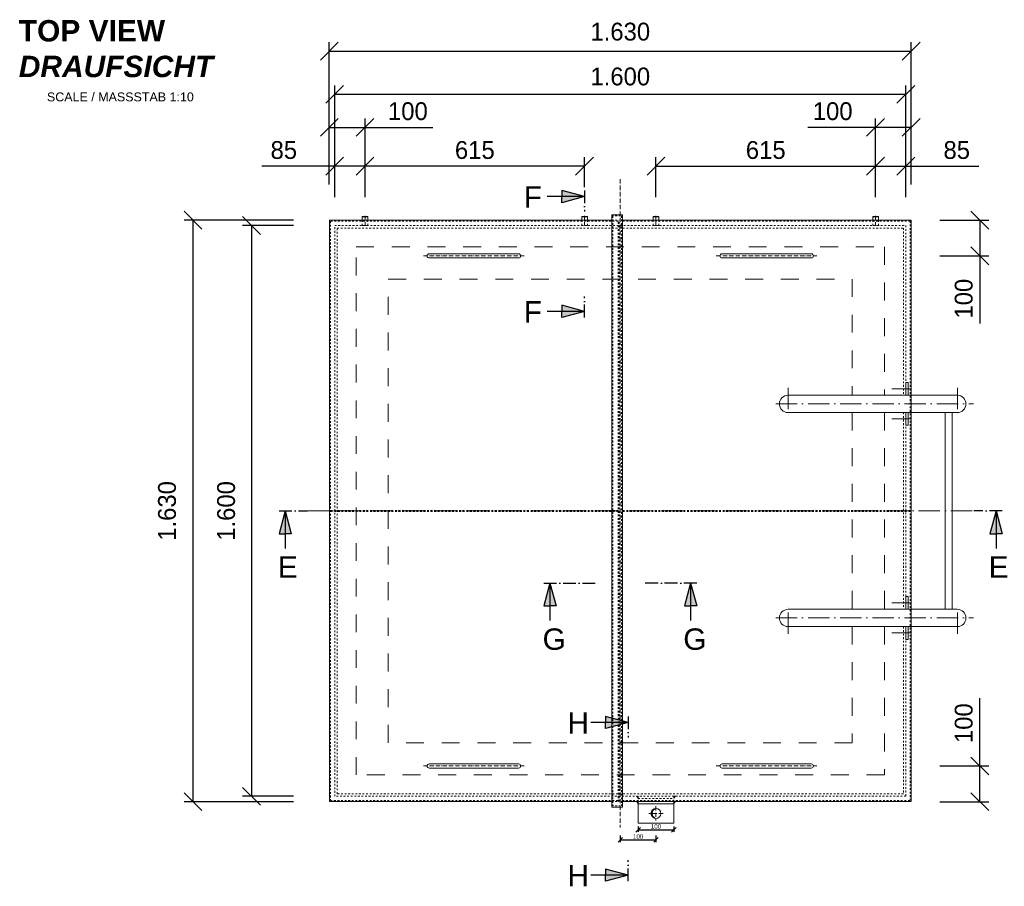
# Model space of a CAD drawing. Header units: millimetres. Extents: x 120724 to 215877, y -51423 to -32042.
# Tile 1 of 20: x 120724 to 123482, y -51423 to -48993. Entities that reach past the tile are written whole.
import ezdxf

# ---------------------------------------------------------------- set-up
doc = ezdxf.new("R2010")
doc.units = ezdxf.units.MM
doc.linetypes.add('ACAD_ISO10W100', pattern=[18, 12, -3, 0, -3])
doc.linetypes.add('JIS_02_1.0', pattern=[2, 1, -1])
for name, color, linetype, lineweight in [('Bemaßung', 7, 'Continuous', 9), ('Bemaßung Ansicht E', 7, 'Continuous', 9), ('Beschriftung', 7, 'Continuous', 9)]:
    doc.layers.add(name, color=color, linetype=linetype, lineweight=lineweight)
doc.styles.add('LBB3.5M1000', font='isocp.shx', dxfattribs={"height": 3.5})
doc.dimstyles.new('DIN', dxfattribs={"dimtxt": 2.5, "dimasz": 2.5, "dimexe": 1.25, "dimexo": 0.625, "dimtad": 1, "dimtih": 1, "dimdec": 4, "dimdsep": 46, "dimlunit": 6, "dimtxsty": 'Standard', "dimcen": 2.5, "dimadec": 0, "dimazin": 0, "dimtfac": 1, "dimtdec": 4, "dimtmove": 0, "dimatfit": 3, "dimfxl": 0, "dimtvp": 1, "dimtolj": 1, "dimtzin": 0, "dimarcsym": 0})

# ---------------------------------------------------------------- blocks, each defined once
blk = doc.blocks.new('_Oblique')
at = {"color": 0, "linetype": 'ByBlock', "lineweight": -2}
blk.add_line((-0.5, -0.5), (0.5, 0.5), dxfattribs=at)
blk = doc.blocks.new('*D5')
at = {"layer": 'Bemaßung', "color": 0, "lineweight": -2, "transparency": 16777216}
for p, q in [((121490.9, -49555.5), (121184, -49555.5)), ((121209, -51185.5), (121209, -49555.5)), ((121490.9, -51185.5), (121184, -51185.5))]:
    blk.add_line(p, q, dxfattribs=at)
at = {"layer": 'DEFPOINTS', "color": 0, "transparency": 16777216}
for p in [(121209, -49555.5), (121590.9, -49555.5), (121590.9, -51185.5)]:
    blk.add_point(p, dxfattribs=at)
at = {"layer": 'Bemaßung', "color": 0, "lineweight": -2, "transparency": 16777216, "xscale": 50, "yscale": 50, "zscale": 50}
for p, rotation in [((121209, -49555.5), 90), ((121209, -51185.5), 270)]:
    blk.add_blockref('_Oblique', p, dxfattribs=dict(at, rotation=rotation))
at = {"layer": 'Bemaßung', "color": 0, "transparency": 16777216, "insert": (121136.4, -50370.5), "char_height": 50, "attachment_point": 5, "rotation": 90}
blk.add_mtext('\\A1;1.630', dxfattribs=at)
blk = doc.blocks.new('*D6')
at = {"layer": 'Bemaßung', "color": 0, "lineweight": -2, "transparency": 16777216}
for p, q in [((121490.9, -49570.5), (121348.1, -49570.5)), ((121373.1, -49570.5), (121373.1, -51170.5)), ((121490.9, -51170.5), (121348.1, -51170.5))]:
    blk.add_line(p, q, dxfattribs=at)
at = {"layer": 'DEFPOINTS', "color": 0, "transparency": 16777216}
for p in [(121590.9, -49570.5), (121373.1, -51170.5), (121590.9, -51170.5)]:
    blk.add_point(p, dxfattribs=at)
at = {"layer": 'Bemaßung', "color": 0, "lineweight": -2, "transparency": 16777216, "xscale": 50, "yscale": 50, "zscale": 50}
for p, rotation in [((121373.1, -49570.5), 90), ((121373.1, -51170.5), 270)]:
    blk.add_blockref('_Oblique', p, dxfattribs=dict(at, rotation=rotation))
at = {"layer": 'Bemaßung', "color": 0, "transparency": 16777216, "insert": (121302, -50370.5), "char_height": 50, "attachment_point": 5, "rotation": 90}
blk.add_mtext('\\A1;1.600', dxfattribs=at)
blk = doc.blocks.new('*D8')
at = {"layer": 'Bemaßung', "color": 0, "lineweight": -2, "transparency": 16777216}
for p, q in [((121590.9, -49455.5), (121590.9, -49056.7)), ((123220.9, -49455.5), (123220.9, -49056.7)), ((121590.9, -49081.7), (123220.9, -49081.7))]:
    blk.add_line(p, q, dxfattribs=at)
at = {"layer": 'DEFPOINTS', "color": 0, "transparency": 16777216}
for p in [(123220.9, -49081.7), (121590.9, -49555.5), (123220.9, -49555.5)]:
    blk.add_point(p, dxfattribs=at)
at = {"layer": 'Bemaßung', "color": 0, "lineweight": -2, "transparency": 16777216, "xscale": 50, "yscale": 50, "zscale": 50, "rotation": 180}
blk.add_blockref('_Oblique', (121590.9, -49081.7), dxfattribs=at)
at = {"layer": 'Bemaßung', "color": 0, "lineweight": -2, "transparency": 16777216, "xscale": 50, "yscale": 50, "zscale": 50}
blk.add_blockref('_Oblique', (123220.9, -49081.7), dxfattribs=at)
at = {"layer": 'Bemaßung', "color": 0, "transparency": 16777216, "insert": (122405.9, -49027.2), "char_height": 50, "attachment_point": 5}
blk.add_mtext('\\A1;1.630', dxfattribs=at)
blk = doc.blocks.new('*D7')
at = {"layer": 'Bemaßung', "color": 0, "lineweight": -2, "transparency": 16777216}
for p, q in [((121605.9, -49455.5), (121605.9, -49177.7)), ((123205.9, -49455.5), (123205.9, -49177.7)), ((123205.9, -49202.7), (121605.9, -49202.7))]:
    blk.add_line(p, q, dxfattribs=at)
at = {"layer": 'DEFPOINTS', "color": 0, "transparency": 16777216}
for p in [(121605.9, -49202.7), (121605.9, -49555.5), (123205.9, -49555.5)]:
    blk.add_point(p, dxfattribs=at)
at = {"layer": 'Bemaßung', "color": 0, "lineweight": -2, "transparency": 16777216, "xscale": 50, "yscale": 50, "zscale": 50, "rotation": 180}
blk.add_blockref('_Oblique', (121605.9, -49202.7), dxfattribs=at)
at = {"layer": 'Bemaßung', "color": 0, "lineweight": -2, "transparency": 16777216, "xscale": 50, "yscale": 50, "zscale": 50}
blk.add_blockref('_Oblique', (123205.9, -49202.7), dxfattribs=at)
at = {"layer": 'Bemaßung', "color": 0, "transparency": 16777216, "insert": (122405.9, -49152.9), "char_height": 50, "attachment_point": 5}
blk.add_mtext('\\A1;1.600', dxfattribs=at)
blk = doc.blocks.new('*D19')
at = {"layer": 'Bemaßung Ansicht E', "color": 0, "lineweight": -2, "transparency": 16777216}
for p, q in [((122405.9, -51280.5), (122405.9, -51298.9)), ((122405.9, -51292.6), (122505.9, -51292.6)), ((122505.9, -51280.5), (122505.9, -51298.9))]:
    blk.add_line(p, q, dxfattribs=at)
at = {"layer": 'DEFPOINTS', "color": 0, "transparency": 16777216}
for p in [(122405.9, -51245.5), (122505.9, -51245.5), (122505.9, -51292.6)]:
    blk.add_point(p, dxfattribs=at)
at = {"layer": 'Bemaßung Ansicht E', "color": 0, "lineweight": -2, "transparency": 16777216, "xscale": 12.5, "yscale": 12.5, "zscale": 12.5, "rotation": 180}
blk.add_blockref('_Oblique', (122405.9, -51292.6), dxfattribs=at)
at = {"layer": 'Bemaßung Ansicht E', "color": 0, "lineweight": -2, "transparency": 16777216, "xscale": 12.5, "yscale": 12.5, "zscale": 12.5}
blk.add_blockref('_Oblique', (122505.9, -51292.6), dxfattribs=at)
at = {"layer": 'Bemaßung Ansicht E', "color": 0, "transparency": 16777216, "insert": (122455.9, -51283.2), "char_height": 12.5, "attachment_point": 5}
blk.add_mtext('\\A1;100', dxfattribs=at)
blk = doc.blocks.new('*D20')
at = {"layer": 'Bemaßung Ansicht E', "color": 0, "lineweight": -2, "transparency": 16777216}
for p, q in [((122455.9, -51255.5), (122455.9, -51270.5)), ((122455.9, -51264.3), (122555.9, -51264.3)), ((122555.9, -51255.5), (122555.9, -51270.5))]:
    blk.add_line(p, q, dxfattribs=at)
at = {"layer": 'DEFPOINTS', "color": 0, "transparency": 16777216}
for p in [(122455.9, -51245.5), (122555.9, -51245.5), (122555.9, -51264.3)]:
    blk.add_point(p, dxfattribs=at)
at = {"layer": 'Bemaßung Ansicht E', "color": 0, "lineweight": -2, "transparency": 16777216, "xscale": 12.5, "yscale": 12.5, "zscale": 12.5, "rotation": 180}
blk.add_blockref('_Oblique', (122455.9, -51264.3), dxfattribs=at)
at = {"layer": 'Bemaßung Ansicht E', "color": 0, "lineweight": -2, "transparency": 16777216, "xscale": 12.5, "yscale": 12.5, "zscale": 12.5}
blk.add_blockref('_Oblique', (122555.9, -51264.3), dxfattribs=at)
at = {"layer": 'Bemaßung Ansicht E', "color": 0, "transparency": 16777216, "insert": (122505.9, -51254.9), "char_height": 12.5, "attachment_point": 5}
blk.add_mtext('\\A1;100', dxfattribs=at)
blk = doc.blocks.new('*D21')
at = {"layer": 'Bemaßung', "color": 0, "lineweight": -2, "transparency": 16777216}
for p, q in [((123120.9, -49455.5), (123120.9, -49270.2)), ((123220.9, -49455.5), (123220.9, -49270.2)), ((123120.9, -49295.2), (122930.9, -49295.2)), ((123220.9, -49295.2), (123120.9, -49295.2))]:
    blk.add_line(p, q, dxfattribs=at)
at = {"layer": 'DEFPOINTS', "color": 0, "transparency": 16777216}
for p in [(123120.9, -49295.2), (123120.9, -49555.5), (123220.9, -49555.5)]:
    blk.add_point(p, dxfattribs=at)
at = {"layer": 'Bemaßung', "color": 0, "lineweight": -2, "transparency": 16777216, "xscale": 50, "yscale": 50, "zscale": 50, "rotation": 180}
blk.add_blockref('_Oblique', (123120.9, -49295.2), dxfattribs=at)
at = {"layer": 'Bemaßung', "color": 0, "lineweight": -2, "transparency": 16777216, "xscale": 50, "yscale": 50, "zscale": 50}
blk.add_blockref('_Oblique', (123220.9, -49295.2), dxfattribs=at)
at = {"layer": 'Bemaßung', "color": 0, "transparency": 16777216, "insert": (123000.9, -49250.2), "char_height": 50, "attachment_point": 5}
blk.add_mtext('\\A1;100', dxfattribs=at)
blk = doc.blocks.new('*D22')
at = {"layer": 'Bemaßung', "color": 0, "lineweight": -2, "transparency": 16777216}
for p, q in [((123120.9, -49490.5), (123120.9, -49379.1)), ((123205.9, -49490.5), (123205.9, -49379.1)), ((123120.9, -49404.1), (123205.9, -49404.1)), ((123205.9, -49404.1), (123410.2, -49404.1))]:
    blk.add_line(p, q, dxfattribs=at)
at = {"layer": 'DEFPOINTS', "color": 0, "transparency": 16777216}
for p in [(123120.9, -49404.1), (123120.9, -49570.5), (123205.9, -49570.5)]:
    blk.add_point(p, dxfattribs=at)
at = {"layer": 'Bemaßung', "color": 0, "lineweight": -2, "transparency": 16777216, "xscale": 50, "yscale": 50, "zscale": 50, "rotation": 180}
blk.add_blockref('_Oblique', (123120.9, -49404.1), dxfattribs=at)
at = {"layer": 'Bemaßung', "color": 0, "lineweight": -2, "transparency": 16777216, "xscale": 50, "yscale": 50, "zscale": 50}
blk.add_blockref('_Oblique', (123205.9, -49404.1), dxfattribs=at)
at = {"layer": 'Bemaßung', "color": 0, "transparency": 16777216, "insert": (123348.5, -49359.1), "char_height": 50, "attachment_point": 5}
blk.add_mtext('\\A1;85', dxfattribs=at)
blk = doc.blocks.new('*D23')
at = {"layer": 'Bemaßung', "color": 0, "lineweight": -2, "transparency": 16777216}
for p, q in [((122505.9, -49490.5), (122505.9, -49379.1)), ((123120.9, -49490.5), (123120.9, -49379.1)), ((122505.9, -49404.1), (123120.9, -49404.1))]:
    blk.add_line(p, q, dxfattribs=at)
at = {"layer": 'DEFPOINTS', "color": 0, "transparency": 16777216}
for p in [(123120.9, -49404.1), (122505.9, -49570.5), (123120.9, -49570.5)]:
    blk.add_point(p, dxfattribs=at)
at = {"layer": 'Bemaßung', "color": 0, "lineweight": -2, "transparency": 16777216, "xscale": 50, "yscale": 50, "zscale": 50, "rotation": 180}
blk.add_blockref('_Oblique', (122505.9, -49404.1), dxfattribs=at)
at = {"layer": 'Bemaßung', "color": 0, "lineweight": -2, "transparency": 16777216, "xscale": 50, "yscale": 50, "zscale": 50}
blk.add_blockref('_Oblique', (123120.9, -49404.1), dxfattribs=at)
at = {"layer": 'Bemaßung', "color": 0, "transparency": 16777216, "insert": (122813.4, -49359.1), "char_height": 50, "attachment_point": 5}
blk.add_mtext('\\A1;615', dxfattribs=at)
blk = doc.blocks.new('*D25')
at = {"layer": 'Bemaßung', "color": 0, "lineweight": -2, "transparency": 16777216}
for p, q in [((121590.9, -49455.5), (121590.9, -49270.2)), ((121690.9, -49455.5), (121690.9, -49270.2)), ((121590.9, -49295.2), (121690.9, -49295.2)), ((121690.9, -49295.2), (121880.9, -49295.2))]:
    blk.add_line(p, q, dxfattribs=at)
at = {"layer": 'DEFPOINTS', "color": 0, "transparency": 16777216}
for p in [(121690.9, -49295.2), (121590.9, -49555.5), (121690.9, -49555.5)]:
    blk.add_point(p, dxfattribs=at)
at = {"layer": 'Bemaßung', "color": 0, "lineweight": -2, "transparency": 16777216, "xscale": 50, "yscale": 50, "zscale": 50, "rotation": 180}
blk.add_blockref('_Oblique', (121590.9, -49295.2), dxfattribs=at)
at = {"layer": 'Bemaßung', "color": 0, "lineweight": -2, "transparency": 16777216, "xscale": 50, "yscale": 50, "zscale": 50}
blk.add_blockref('_Oblique', (121690.9, -49295.2), dxfattribs=at)
at = {"layer": 'Bemaßung', "color": 0, "transparency": 16777216, "insert": (121810.9, -49250.2), "char_height": 50, "attachment_point": 5}
blk.add_mtext('\\A1;100', dxfattribs=at)
blk = doc.blocks.new('*D26')
at = {"layer": 'Bemaßung', "color": 0, "lineweight": -2, "transparency": 16777216}
for p, q in [((121605.9, -49490.5), (121605.9, -49379.1)), ((121690.9, -49490.5), (121690.9, -49379.1)), ((121605.9, -49404.1), (121401.7, -49404.1)), ((121690.9, -49404.1), (121605.9, -49404.1))]:
    blk.add_line(p, q, dxfattribs=at)
at = {"layer": 'DEFPOINTS', "color": 0, "transparency": 16777216}
for p in [(121690.9, -49404.1), (121605.9, -49570.5), (121690.9, -49570.5)]:
    blk.add_point(p, dxfattribs=at)
at = {"layer": 'Bemaßung', "color": 0, "lineweight": -2, "transparency": 16777216, "xscale": 50, "yscale": 50, "zscale": 50, "rotation": 180}
blk.add_blockref('_Oblique', (121605.9, -49404.1), dxfattribs=at)
at = {"layer": 'Bemaßung', "color": 0, "lineweight": -2, "transparency": 16777216, "xscale": 50, "yscale": 50, "zscale": 50}
blk.add_blockref('_Oblique', (121690.9, -49404.1), dxfattribs=at)
at = {"layer": 'Bemaßung', "color": 0, "transparency": 16777216, "insert": (121463.4, -49359.1), "char_height": 50, "attachment_point": 5}
blk.add_mtext('\\A1;85', dxfattribs=at)
blk = doc.blocks.new('*D24')
at = {"layer": 'Bemaßung', "color": 0, "lineweight": -2, "transparency": 16777216}
for p, q in [((121690.9, -49490.5), (121690.9, -49379.1)), ((122305.9, -49463.1), (122305.9, -49379.1)), ((122305.9, -49404.1), (121690.9, -49404.1))]:
    blk.add_line(p, q, dxfattribs=at)
at = {"layer": 'DEFPOINTS', "color": 0, "transparency": 16777216}
for p in [(121690.9, -49404.1), (122305.9, -49543.1), (121690.9, -49570.5)]:
    blk.add_point(p, dxfattribs=at)
at = {"layer": 'Bemaßung', "color": 0, "lineweight": -2, "transparency": 16777216, "xscale": 50, "yscale": 50, "zscale": 50, "rotation": 180}
blk.add_blockref('_Oblique', (121690.9, -49404.1), dxfattribs=at)
at = {"layer": 'Bemaßung', "color": 0, "lineweight": -2, "transparency": 16777216, "xscale": 50, "yscale": 50, "zscale": 50}
blk.add_blockref('_Oblique', (122305.9, -49404.1), dxfattribs=at)
at = {"layer": 'Bemaßung', "color": 0, "transparency": 16777216, "insert": (121998.4, -49359.1), "char_height": 50, "attachment_point": 5}
blk.add_mtext('\\A1;615', dxfattribs=at)
blk = doc.blocks.new('*D27')
at = {"layer": 'Bemaßung', "color": 0, "lineweight": -2, "transparency": 16777216}
for p, q in [((123300.9, -49555.5), (123438.2, -49555.5)), ((123413.2, -49555.5), (123413.2, -49655.5)), ((123300.9, -49655.5), (123438.2, -49655.5)), ((123413.2, -49655.5), (123413.2, -49845.5))]:
    blk.add_line(p, q, dxfattribs=at)
at = {"layer": 'DEFPOINTS', "color": 0, "transparency": 16777216}
for p in [(123220.9, -49555.5), (123220.9, -49655.5), (123413.2, -49655.5)]:
    blk.add_point(p, dxfattribs=at)
at = {"layer": 'Bemaßung', "color": 0, "lineweight": -2, "transparency": 16777216, "xscale": 50, "yscale": 50, "zscale": 50}
for p, rotation in [((123413.2, -49555.5), 90), ((123413.2, -49655.5), 270)]:
    blk.add_blockref('_Oblique', p, dxfattribs=dict(at, rotation=rotation))
at = {"layer": 'Bemaßung', "color": 0, "transparency": 16777216, "insert": (123368.2, -49775.5), "char_height": 50, "attachment_point": 5, "rotation": 90}
blk.add_mtext('\\A1;100', dxfattribs=at)
blk = doc.blocks.new('*D28')
at = {"layer": 'Bemaßung', "color": 0, "lineweight": -2, "transparency": 16777216}
for p, q in [((123413.2, -51085.5), (123413.2, -50895.5)), ((123300.9, -51085.5), (123438.2, -51085.5)), ((123413.2, -51185.5), (123413.2, -51085.5)), ((123300.9, -51185.5), (123438.2, -51185.5))]:
    blk.add_line(p, q, dxfattribs=at)
at = {"layer": 'DEFPOINTS', "color": 0, "transparency": 16777216}
for p in [(123220.9, -51085.5), (123413.2, -51085.5), (123220.9, -51185.5)]:
    blk.add_point(p, dxfattribs=at)
at = {"layer": 'Bemaßung', "color": 0, "lineweight": -2, "transparency": 16777216, "xscale": 50, "yscale": 50, "zscale": 50}
for p, rotation in [((123413.2, -51085.5), 90), ((123413.2, -51185.5), 270)]:
    blk.add_blockref('_Oblique', p, dxfattribs=dict(at, rotation=rotation))
at = {"layer": 'Bemaßung', "color": 0, "transparency": 16777216, "insert": (123368.2, -50965.5), "char_height": 50, "attachment_point": 5, "rotation": 90}
blk.add_mtext('\\A1;100', dxfattribs=at)

msp = doc.modelspace()

# ---------------------------------------------------------------- hatches: boundary and pattern name
for points in [[(122305.948, -49489.248), (122241.924, -49472.093), (122241.924, -49489.248)], [(122305.948, -49489.248), (122241.924, -49489.248), (122241.924, -49506.404)], [(122305.948, -49811.09), (122241.924, -49793.935), (122241.924, -49811.09)], [(122305.948, -49811.09), (122241.924, -49811.09), (122241.924, -49828.246)], [(121467.136, -50370.46), (121449.981, -50434.484), (121467.136, -50434.484)], [(121467.136, -50370.46), (121467.136, -50434.484), (121484.291, -50434.484)], [(123458.634, -50370.46), (123458.634, -50434.484), (123441.478, -50434.484)], [(123458.634, -50370.46), (123475.789, -50434.484), (123458.634, -50434.484)], [(122208.881, -50572.603), (122191.726, -50636.627), (122208.881, -50636.627)], [(122208.881, -50572.603), (122208.881, -50636.627), (122226.036, -50636.627)], [(122603.015, -50572.603), (122603.015, -50636.627), (122585.859, -50636.627)], [(122603.015, -50572.603), (122620.17, -50636.627), (122603.015, -50636.627)], [(122428.276, -50963.658), (122364.252, -50946.503), (122364.252, -50963.658)], [(122428.276, -50963.658), (122364.252, -50963.658), (122364.252, -50980.813)], [(122428.276, -51391.445), (122364.252, -51374.289), (122364.252, -51391.445)], [(122428.276, -51391.445), (122364.252, -51391.445), (122364.252, -51408.6)]]:
    msp.add_hatch(color=256).paths.add_polyline_path(points)
at = {"lineweight": 9}
h = msp.add_hatch(color=256, dxfattribs=at)
h.dxf.hatch_style = 1
h.paths.add_polyline_path([(122505.948, -51204.46, 0.41421356), (122491.948, -51218.46), (122495.254, -51218.46, -0.3382238)])
h.paths.add_polyline_path([(122495.254, -51218.46), (122491.948, -51218.46, 0.41421356), (122505.948, -51232.46, -0.3382238)])
at = {"layer": 'Bemaßung'}
h = msp.add_hatch(color=0, dxfattribs=at)
h.dxf.hatch_style = 1
h.paths.add_polyline_path([(122455.948, -51185.46), (122455.948, -51190.46), (122450.948, -51185.46)])
h = msp.add_hatch(color=0, dxfattribs=at)
h.dxf.hatch_style = 1
h.paths.add_polyline_path([(122555.948, -51185.46), (122555.948, -51190.46), (122560.948, -51185.46)])

# ---------------------------------------------------------------- linework, layer by layer
at = {"linetype": 'ACAD_ISO10W100', "lineweight": 5}
for p, q in [((122405.948, -49440.46), (122405.948, -51258.136)), ((121690.948, -49543.147), (121690.948, -49570.46)), ((122305.948, -49543.147), (122305.948, -49570.46)), ((122505.948, -49543.147), (122505.948, -49570.46)), ((123120.948, -49543.147), (123120.948, -49570.46)), ((122136.948, -49655.46), (121854.948, -49655.46)), ((122674.948, -49655.46), (122956.948, -49655.46)), ((122136.948, -51085.46), (121854.948, -51085.46)), ((122674.948, -51085.46), (122956.948, -51085.46)), ((122526.054, -51218.46), (122485.842, -51218.46)), ((122505.948, -51198.354), (122505.948, -51238.566))]:
    msp.add_line(p, q, dxfattribs=at)
for p, q in [((122305.948, -49489.248), (122241.924, -49472.093)), ((122241.924, -49472.093), (122241.924, -49489.248)), ((122305.948, -49489.248), (122200.958, -49489.248)), ((122305.948, -49489.248), (122241.924, -49506.404)), ((122241.924, -49506.404), (122241.924, -49489.248)), ((122305.948, -49811.09), (122200.958, -49811.09)), ((122305.948, -49811.09), (122241.924, -49793.935)), ((122241.924, -49793.935), (122241.924, -49811.09)), ((122305.948, -49811.09), (122241.924, -49828.246)), ((122241.924, -49828.246), (122241.924, -49811.09)), ((121467.136, -50370.46), (121449.981, -50434.484)), ((121467.136, -50370.46), (121467.136, -50475.449)), ((121467.136, -50370.46), (121484.291, -50434.484)), ((123458.634, -50370.46), (123441.478, -50434.484)), ((123458.634, -50370.46), (123458.634, -50475.449)), ((123458.634, -50370.46), (123475.789, -50434.484)), ((121449.981, -50434.484), (121467.136, -50434.484)), ((121484.291, -50434.484), (121467.136, -50434.484)), ((123441.478, -50434.484), (123458.634, -50434.484)), ((123475.789, -50434.484), (123458.634, -50434.484)), ((122208.881, -50572.603), (122191.726, -50636.627)), ((122208.881, -50572.603), (122208.881, -50677.592)), ((122208.881, -50572.603), (122226.036, -50636.627)), ((122603.015, -50572.603), (122585.859, -50636.627)), ((122603.015, -50572.603), (122603.015, -50677.592)), ((122603.015, -50572.603), (122620.17, -50636.627)), ((122191.726, -50636.627), (122208.881, -50636.627)), ((122226.036, -50636.627), (122208.881, -50636.627)), ((122585.859, -50636.627), (122603.015, -50636.627)), ((122620.17, -50636.627), (122603.015, -50636.627)), ((122428.276, -50963.658), (122323.287, -50963.658)), ((122428.276, -50963.658), (122364.252, -50946.503)), ((122364.252, -50946.503), (122364.252, -50963.658)), ((122428.276, -50963.658), (122364.252, -50980.813)), ((122364.252, -50980.813), (122364.252, -50963.658)), ((122428.276, -51391.445), (122364.252, -51374.289)), ((122364.252, -51374.289), (122364.252, -51391.445)), ((122428.276, -51391.445), (122323.287, -51391.445)), ((122428.276, -51391.445), (122364.252, -51408.6)), ((122364.252, -51408.6), (122364.252, -51391.445))]:
    msp.add_line(p, q)
at = {"linetype": 'ACAD_ISO10W100', "ltscale": 3}
for p, q in [((122305.948, -49472.093), (122305.948, -49531.128)), ((122305.948, -49828.246), (122305.948, -49769.211)), ((121449.981, -50370.46), (121529.66, -50370.46)), ((123475.789, -50370.46), (123396.11, -50370.46)), ((122191.726, -50572.603), (122351.083, -50572.603)), ((122620.17, -50572.603), (122460.812, -50572.603)), ((122428.276, -50946.503), (122428.276, -51005.537)), ((122428.276, -51408.6), (122428.276, -51349.565))]:
    msp.add_line(p, q, dxfattribs=at)
at = {"lineweight": 9}
for p, q in [((121682.948, -49546.46), (121683.948, -49545.46)), ((121698.948, -49546.46), (121682.948, -49546.46)), ((121682.948, -49555.46), (121682.948, -49546.46)), ((121698.948, -49546.46), (121697.948, -49545.46)), ((121698.948, -49555.46), (121698.948, -49546.46)), ((122297.948, -49546.46), (122298.948, -49545.46)), ((122313.948, -49546.46), (122297.948, -49546.46)), ((122297.948, -49555.46), (122297.948, -49546.46)), ((122313.948, -49546.46), (122312.948, -49545.46)), ((122313.948, -49555.46), (122313.948, -49546.46)), ((122497.948, -49546.46), (122498.948, -49545.46)), ((122497.948, -49546.46), (122513.948, -49546.46)), ((122497.948, -49555.46), (122497.948, -49546.46)), ((122513.948, -49546.46), (122512.948, -49545.46)), ((122513.948, -49555.46), (122513.948, -49546.46)), ((123112.948, -49546.46), (123113.948, -49545.46)), ((123112.948, -49546.46), (123128.948, -49546.46)), ((123112.948, -49555.46), (123112.948, -49546.46)), ((123128.948, -49546.46), (123127.948, -49545.46)), ((123128.948, -49555.46), (123128.948, -49546.46)), ((122875.948, -50046.31), (123350.098, -50046.31)), ((122875.948, -50094.61), (123350.098, -50094.61)), ((123315.948, -50094.61), (123315.948, -50646.31)), ((123335.948, -50646.31), (123335.948, -50094.61)), ((122875.948, -50646.31), (123350.098, -50646.31)), ((122875.948, -50694.61), (123350.098, -50694.61)), ((122455.948, -51245.46), (122455.948, -51185.46)), ((122455.948, -51191.46), (122555.948, -51191.46)), ((122555.948, -51245.46), (122555.948, -51185.46)), ((122455.948, -51245.46), (122555.948, -51245.46))]:
    msp.add_line(p, q, dxfattribs=at)
at = {"linetype": 'JIS_02_1.0', "lineweight": 9, "ltscale": 5}
for p, q in [((122381.948, -49543.46), (122411.948, -49543.46)), ((122381.948, -49555.46), (122402.948, -49555.46)), ((122384.948, -49543.46), (122384.948, -51197.46)), ((122399.948, -51185.46), (122399.948, -49555.46)), ((122402.948, -51185.46), (122402.948, -49555.46)), ((122408.948, -49543.46), (122408.948, -51197.46)), ((122399.948, -50368.96), (121593.948, -50368.96)), ((122399.948, -50371.96), (121593.948, -50371.96)), ((123217.948, -50368.96), (122411.948, -50368.96)), ((123217.948, -50371.96), (122411.948, -50371.96)), ((122381.948, -51185.46), (122402.948, -51185.46)), ((122455.948, -51170.46), (122455.948, -51185.46)), ((122455.948, -51176.46), (122555.948, -51176.46)), ((122555.948, -51185.46), (122555.948, -51170.46)), ((122381.948, -51197.46), (122411.948, -51197.46))]:
    msp.add_line(p, q, dxfattribs=at)
at = {"linetype": 'ACAD_ISO10W100', "lineweight": 5, "ltscale": 5}
for p, q in [((122875.797, -50025.535), (122875.797, -50115.385)), ((123350.249, -50025.535), (123350.249, -50115.385)), ((122841.798, -50070.46), (123395.174, -50070.46)), ((121529.66, -50370.46), (123396.11, -50370.46)), ((122875.797, -50715.385), (122875.797, -50625.535)), ((123350.249, -50715.385), (123350.249, -50625.535)), ((122841.798, -50670.46), (123395.174, -50670.46))]:
    msp.add_line(p, q, dxfattribs=at)
at = {"linetype": 'ACAD_ISO10W100', "lineweight": 18, "ltscale": 5}
for p, q in [((123221.229, -50028.385), (123166.701, -50028.385)), ((123221.229, -50112.535), (123166.701, -50112.535)), ((123221.229, -50628.385), (123166.701, -50628.385)), ((123221.229, -50712.535), (123166.701, -50712.535))]:
    msp.add_line(p, q, dxfattribs=at)
at = {"lineweight": 9}
for points in [[(122381.948, -49555.46), (121590.948, -49555.46), (121590.948, -51185.46), (122381.948, -51185.46)], [(121697.948, -49545.46), (121683.948, -49545.46)], [(122312.948, -49545.46), (122298.948, -49545.46)], [(122411.948, -51185.46), (123220.948, -51185.46), (123220.948, -49555.46), (122411.948, -49555.46)], [(122498.948, -49545.46), (122512.948, -49545.46)], [(123113.948, -49545.46), (123127.948, -49545.46)], [(123211.948, -50046.31), (123211.948, -50010.46), (123205.948, -50010.46), (123205.948, -50046.31)], [(123205.948, -50094.61), (123205.948, -50130.46), (123211.948, -50130.46), (123211.948, -50094.61)], [(123211.948, -50646.31), (123211.948, -50610.46), (123205.948, -50610.46), (123205.948, -50646.31)], [(123205.948, -50694.61), (123205.948, -50730.46), (123211.948, -50730.46), (123211.948, -50694.61)]]:
    msp.add_lwpolyline(points, dxfattribs=at)
at = {"linetype": 'JIS_02_1.0', "lineweight": 9, "ltscale": 5}
for points in [[(122399.948, -49558.46), (121593.948, -49558.46), (121593.948, -51182.46), (122399.948, -51182.46)], [(121682.948, -49555.46), (121682.948, -49570.46), (121698.948, -49570.46), (121698.948, -49555.46)], [(122297.948, -49555.46), (122297.948, -49570.46), (122313.948, -49570.46), (122313.948, -49555.46)], [(122411.948, -51182.46), (123217.948, -51182.46), (123217.948, -49558.46), (122411.948, -49558.46)], [(122513.948, -49555.46), (122513.948, -49570.46), (122497.948, -49570.46), (122497.948, -49555.46)], [(123128.948, -49555.46), (123128.948, -49570.46), (123112.948, -49570.46), (123112.948, -49555.46)], [(123205.948, -50694.61), (123205.948, -51170.46), (121605.948, -51170.46), (121605.948, -49570.46), (123205.948, -49570.46), (123205.948, -50046.31)], [(123198.948, -50694.61), (123198.948, -51163.46), (121612.948, -51163.46), (121612.948, -49577.46), (123198.948, -49577.46), (123198.948, -50046.31)], [(123198.948, -50094.61), (123198.948, -50646.31)], [(123205.948, -50094.61), (123205.948, -50646.31)]]:
    msp.add_lwpolyline(points, dxfattribs=at)
at = {"lineweight": 9}
msp.add_lwpolyline([(122411.948, -51200.46), (122381.948, -51200.46), (122381.948, -49540.46), (122411.948, -49540.46)], close=True, dxfattribs=at)
at = {"linetype": 'JIS_02_1.0', "lineweight": 9, "ltscale": 50}
for points in [[(123145.948, -50694.61), (123145.948, -51110.46), (121665.948, -51110.46), (121665.948, -49630.46), (123145.948, -49630.46), (123145.948, -50046.31)], [(123055.948, -50694.61), (123055.948, -51020.46), (121755.948, -51020.46), (121755.948, -49720.46), (123055.948, -49720.46), (123055.948, -50046.31)], [(123055.948, -50094.61), (123055.948, -50646.31)], [(123145.948, -50094.61), (123145.948, -50646.31)]]:
    msp.add_lwpolyline(points, dxfattribs=at)
at = {"lineweight": 9}
for points in [[(121870.948, -49661.46), (122120.948, -49661.46, 1), (122120.948, -49649.46), (121870.948, -49649.46, 1)], [(122940.948, -49661.46), (122690.948, -49661.46, -1), (122690.948, -49649.46), (122940.948, -49649.46, -1)], [(121870.948, -51079.46), (122120.948, -51079.46, -1), (122120.948, -51091.46), (121870.948, -51091.46, -1)], [(122940.948, -51079.46), (122690.948, -51079.46, 1), (122690.948, -51091.46), (122940.948, -51091.46, 1)]]:
    msp.add_lwpolyline(points, format="xyb", close=True, dxfattribs=at)
msp.add_circle((122505.948, -51218.46), 14, dxfattribs=at)
for centre, radius, start, end in [((122875.948, -50070.46), 24.15, 90, 270), ((123350.098, -50070.46), 24.15, 270, 90), ((122875.948, -50670.46), 24.15, 90, 270), ((123350.098, -50670.46), 24.15, 270, 90), ((122509.765, -51218.46), 14.511, 105.252958, 254.747042)]:
    msp.add_arc(centre, radius, start, end, dxfattribs=at)
at = {"layer": 'Bemaßung'}
for points in [[(122455.948, -51170.46), (122455.948, -51175.46), (122450.948, -51170.46)], [(122455.948, -51185.46), (122455.948, -51190.46), (122450.948, -51185.46)], [(122555.948, -51170.46), (122555.948, -51175.46), (122560.948, -51170.46)], [(122555.948, -51185.46), (122555.948, -51190.46), (122560.948, -51185.46)]]:
    msp.add_lwpolyline(points, close=True, dxfattribs=at)

# ---------------------------------------------------------------- texts
at = {"layer": 'Beschriftung', "attachment_point": 1, "style": 'LBB3.5M1000'}
for s, insert, char_height, width in [('{\\fArial|b1|i0|c0|p34;TOP VIEW\\P\\fArial|b1|i1|c0|p34;DRAUFSICHT}', (120720.971, -48994.46), 60, 751.16365), ('{\\fArial|b0|i0|c0|p34;\\H0.5x;SCALE / MASSSTAB 1:10}', (120799.84, -49197.372), 50, 425.23506), ('{\\fArial|b0|i0|c0|p34;F}', (122135.524, -49460.595), 60, 57.29736), ('{\\fArial|b0|i0|c0|p34;F}', (122135.524, -49782.437), 60, 57.29736), ('{\\fArial|b0|i0|c0|p34;E}', (121446.498, -50497.719), 60, 57.29736), ('{\\fArial|b0|i0|c0|p34;E}', (123437.996, -50497.719), 60, 57.29736), ('{\\fArial|b0|i0|c0|p34;G}', (122188.243, -50699.862), 60, 57.29736), ('{\\fArial|b0|i0|c0|p34;G}', (122582.377, -50699.862), 60, 57.29736), ('{\\fArial|b0|i0|c0|p34;H}', (122257.852, -50935.004), 60, 57.29736), ('{\\fArial|b0|i0|c0|p34;H}', (122257.852, -51362.791), 60, 57.29736)]:
    msp.add_mtext(s, dxfattribs=dict(at, insert=insert, char_height=char_height, width=width))

# ---------------------------------------------------------------- dimensions: what is measured, and where the dimension line sits
at = {"layer": 'Bemaßung'}
for base, p1, p2, override, picture, middle in [((123220.948, -49081.742), (121590.948, -49555.46), (123220.948, -49555.46), {"dimscale": 20, "dimexo": 5, "dimgap": 1, "dimdec": 2, "dimblk1": 'Oblique', "dimblk2": 'Oblique', "dimsah": 1, "dimtdec": 2, "dimtmove": 2}, '*D8', (122405.948, -49027.192)), ((121605.948, -49202.701), (123205.948, -49555.46), (121605.948, -49555.46), {"dimscale": 20, "dimexo": 5, "dimgap": 1, "dimdec": 2, "dimblk1": 'Oblique', "dimblk2": 'Oblique', "dimsah": 1, "dimtdec": 2, "dimtmove": 2}, '*D7', (122405.948, -49152.894)), ((123120.948, -49404.148), (123205.948, -49570.46), (123120.948, -49570.46), {"dimscale": 20, "dimexo": 4, "dimgap": 1, "dimdec": 2, "dimblk1": 'Oblique', "dimblk2": 'Oblique', "dimsah": 1, "dimtdec": 2}, '*D22', (123348.517, -49404.148))]:
    dim = msp.add_linear_dim(base=base, p1=p1, p2=p2, dimstyle='DIN', override=override, dxfattribs=at)
    dim.commit()
    dim.dimension.update_dxf_attribs({"geometry": picture, "text_midpoint": middle, "dimtype": 160})
for base, p1, p2, override, picture, middle in [((121690.948, -49295.214), (121590.948, -49555.46), (121690.948, -49555.46), {"dimscale": 20, "dimexo": 5, "dimgap": 1, "dimdec": 2, "dimblk1": 'Oblique', "dimblk2": 'Oblique', "dimsah": 1, "dimtdec": 2, "dimtmove": 0}, '*D25', (121810.948, -49250.214)), ((121690.948, -49404.148), (122305.948, -49543.147), (121690.948, -49570.46), {"dimscale": 20, "dimexo": 4, "dimgap": 1, "dimdec": 2, "dimblk1": 'Oblique', "dimblk2": 'Oblique', "dimsah": 1, "dimtdec": 2}, '*D24', (121998.448, -49359.148))]:
    dim = msp.add_linear_dim(base=base, p1=p1, p2=p2, angle=180, dimstyle='DIN', override=override, dxfattribs=at)
    dim.commit()
    dim.dimension.update_dxf_attribs({"geometry": picture, "text_midpoint": middle})
for base, p1, p2, override, picture, middle in [((123120.948, -49295.214), (123220.948, -49555.46), (123120.948, -49555.46), {"dimscale": 20, "dimexo": 5, "dimgap": 1, "dimdec": 2, "dimblk1": 'Oblique', "dimblk2": 'Oblique', "dimsah": 1, "dimtdec": 2, "dimtmove": 0}, '*D21', (123000.948, -49250.214)), ((123120.948, -49404.148), (122505.948, -49570.46), (123120.948, -49570.46), {"dimscale": 20, "dimexo": 4, "dimgap": 1, "dimdec": 2, "dimblk1": 'Oblique', "dimblk2": 'Oblique', "dimsah": 1, "dimtdec": 2}, '*D23', (122813.448, -49359.148))]:
    dim = msp.add_linear_dim(base=base, p1=p1, p2=p2, dimstyle='DIN', override=override, dxfattribs=at)
    dim.commit()
    dim.dimension.update_dxf_attribs({"geometry": picture, "text_midpoint": middle})
for base, p1, p2, angle, override, picture, middle in [((121690.948, -49404.148), (121605.948, -49570.46), (121690.948, -49570.46), 180, {"dimscale": 20, "dimexo": 4, "dimgap": 1, "dimdec": 2, "dimblk1": 'Oblique', "dimblk2": 'Oblique', "dimsah": 1, "dimtdec": 2}, '*D26', (121463.378, -49404.148)), ((121208.999, -49555.46), (121590.948, -51185.46), (121590.948, -49555.46), 90, {"dimscale": 20, "dimexo": 5, "dimgap": 1, "dimdec": 2, "dimblk1": 'Oblique', "dimblk2": 'Oblique', "dimsah": 1, "dimtdec": 2, "dimtmove": 2}, '*D5', (121136.368, -50370.46)), ((123413.175, -49655.46), (123220.948, -49555.46), (123220.948, -49655.46), 90, {"dimscale": 20, "dimexo": 4, "dimgap": 1, "dimdec": 2, "dimblk1": 'Oblique', "dimblk2": 'Oblique', "dimsah": 1, "dimtdec": 2}, '*D27', (123413.175, -49775.46)), ((121373.147, -51170.46), (121590.948, -49570.46), (121590.948, -51170.46), 90, {"dimscale": 20, "dimexo": 5, "dimgap": 1, "dimdec": 2, "dimblk1": 'Oblique', "dimblk2": 'Oblique', "dimsah": 1, "dimtdec": 2, "dimtmove": 2}, '*D6', (121301.968, -50370.46)), ((123413.175, -51085.46), (123220.948, -51185.46), (123220.948, -51085.46), 270, {"dimscale": 20, "dimexo": 4, "dimgap": 1, "dimdec": 2, "dimblk1": 'Oblique', "dimblk2": 'Oblique', "dimsah": 1, "dimtdec": 2}, '*D28', (123413.175, -50965.46))]:
    dim = msp.add_linear_dim(base=base, p1=p1, p2=p2, angle=angle, dimstyle='DIN', override=override, dxfattribs=at)
    dim.commit()
    dim.dimension.update_dxf_attribs({"geometry": picture, "text_midpoint": middle, "dimtype": 160})
at = {"layer": 'Bemaßung Ansicht E'}
for base, p1, p2, override, picture, middle in [((122505.948, -51292.623), (122405.948, -51245.46), (122505.948, -51245.46), {"dimscale": 5, "dimexo": 7, "dimdec": 2, "dimblk1": 'Oblique', "dimblk2": 'Oblique', "dimsah": 1, "dimtdec": 2, "dimtmove": 2}, '*D19', (122455.948, -51283.248)), ((122555.948, -51264.268), (122455.948, -51245.46), (122555.948, -51245.46), {"dimscale": 5, "dimexo": 2, "dimdec": 2, "dimblk1": 'Oblique', "dimblk2": 'Oblique', "dimsah": 1, "dimtdec": 2, "dimtmove": 2}, '*D20', (122505.948, -51254.893))]:
    dim = msp.add_linear_dim(base=base, p1=p1, p2=p2, dimstyle='DIN', override=override, dxfattribs=at)
    dim.commit()
    dim.dimension.update_dxf_attribs({"geometry": picture, "text_midpoint": middle})

doc.saveas('drawing.dxf')
